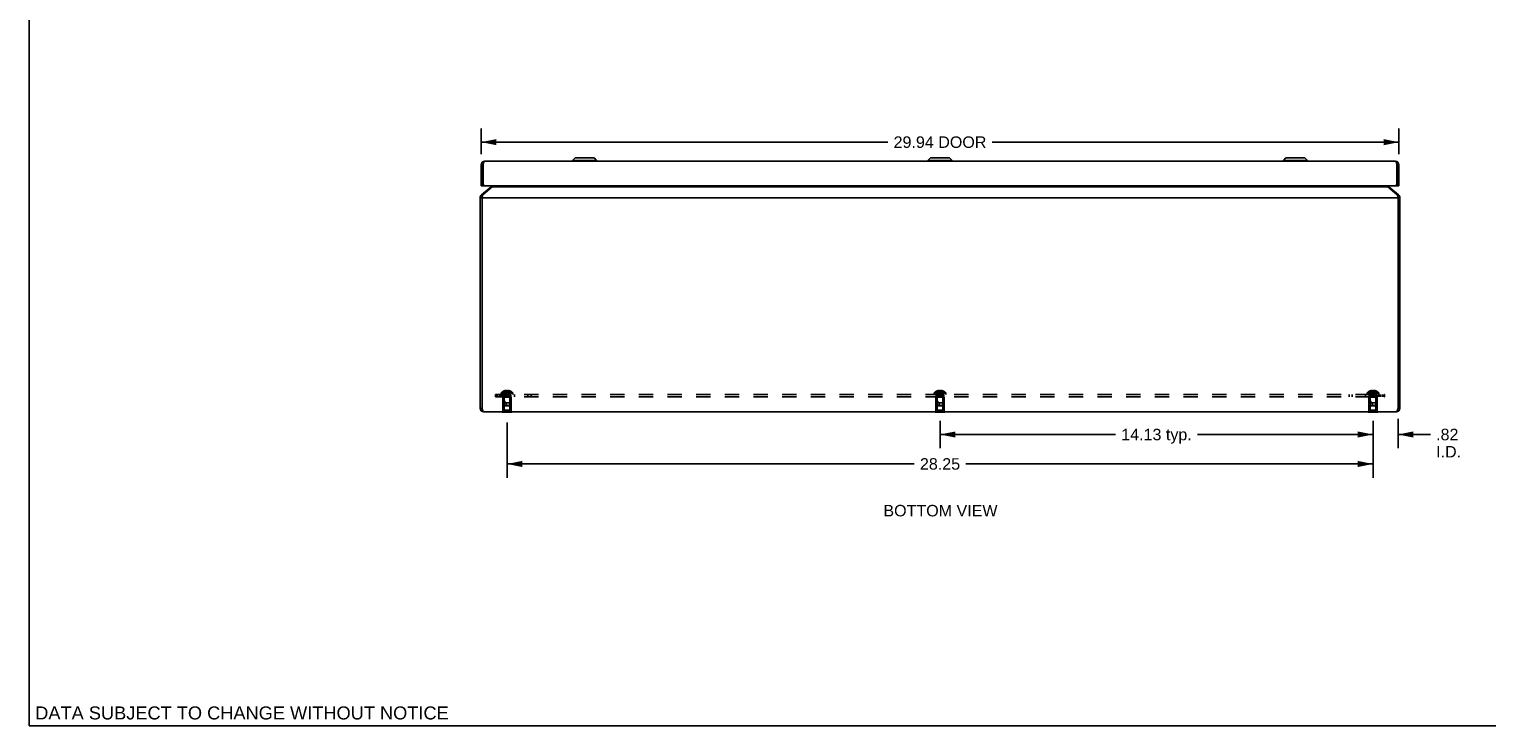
# Model space of a CAD drawing. Header units: inches. Extents: x 0 to 85, y 0 to 55.
# Tile 1 of 7: x 0 to 47.6, y 0 to 22.7. Entities that reach past the tile are written whole.
import ezdxf

# ---------------------------------------------------------------- set-up
doc = ezdxf.new("R2010")
doc.units = ezdxf.units.IN
doc.header["$LTSCALE"] = 4.675
doc.header["$MEASUREMENT"] = 0
doc.linetypes.add('HIDDEN', pattern=[0.2, 0.1, -0.1])
doc.layers.get('0').update_dxf_attribs({"linetype": 'CONTINUOUS'})
for name, color, linetype in [('02___PRT_ALL_AXES', 7, 'CONTINUOUS'), ('06___PRT_ALL_SURFS', 7, 'CONTINUOUS'), ('DEFAULT_2', 8, 'HIDDEN'), ('DIMENSIONS', 7, 'CONTINUOUS')]:
    doc.layers.add(name, color=color, linetype=linetype)
doc.styles.get("Standard").update_dxf_attribs({"font": 'arial.ttf'})
doc.dimstyles.new('DIMSTYLE_1', dxfattribs={"dimtxt": 0.375, "dimasz": 0.5, "dimexe": 0.09, "dimexo": 0.07, "dimgap": 0.0375, "dimtad": 0, "dimtih": 1, "dimtoh": 1, "dimzin": 4, "dimdsep": 46, "dimtxsty": 'Standard', "dimblk": '_FILLED', "dimblk1": '_FILLED', "dimblk2": '_FILLED', "dimcen": 0.09, "dimazin": 1, "dimtfac": 1, "dimtdec": 3, "dimtofl": 0, "dimtmove": 0, "dimatfit": 3, "dimldrblk": '_FILLED', "dimfxl": 1, "dimtolj": 1, "dimtzin": 4, "dimarcsym": 0})

# ---------------------------------------------------------------- blocks, each defined once
blk = doc.blocks.new('_FILLED')
at = {"color": 0, "linetype": 'ByBlock'}
blk.add_solid([(0, 0), (-1, 0.2), (-1, -0.2)], dxfattribs=at)
blk = doc.blocks.new('*D11')
at = {"layer": 'DIMENSIONS', "color": 2, "linetype": 'Continuous'}
for p, q in [((44.653, 10.017), (44.653, 9.059)), ((43.838, 9.897), (43.838, 9.059)), ((43.838, 9.509), (42.838, 9.509)), ((44.653, 9.509), (45.708, 9.509))]:
    blk.add_line(p, q, dxfattribs=at)
at = {"layer": 'DIMENSIONS', "color": 2, "linetype": 'Continuous', "xscale": 0.5, "yscale": 0.5, "zscale": 0.5}
blk.add_blockref('_FILLED', (43.838, 9.509), dxfattribs=at)
at = {"layer": 'DIMENSIONS', "color": 2, "linetype": 'Continuous', "xscale": 0.5, "yscale": 0.5, "zscale": 0.5, "rotation": 180}
blk.add_blockref('_FILLED', (44.653, 9.509), dxfattribs=at)
at = {"layer": 'DIMENSIONS', "color": 2, "linetype": 'Continuous', "insert": (45.896, 9.697), "char_height": 0.375, "width": 0.81273, "attachment_point": 1, "line_spacing_factor": 0.9}
blk.add_mtext('.82\\PI.D.', dxfattribs=at)
blk = doc.blocks.new('*D12')
at = {"layer": 'DIMENSIONS', "color": 2, "linetype": 'Continuous'}
for p, q in [((29.713, 9.957), (29.713, 9.059)), ((43.838, 9.957), (43.838, 9.059)), ((29.713, 9.509), (35.438, 9.509)), ((43.838, 9.509), (38.112, 9.509))]:
    blk.add_line(p, q, dxfattribs=at)
at = {"layer": 'DIMENSIONS', "color": 2, "linetype": 'Continuous', "xscale": 0.5, "yscale": 0.5, "zscale": 0.5, "rotation": 180}
blk.add_blockref('_FILLED', (29.713, 9.509), dxfattribs=at)
at = {"layer": 'DIMENSIONS', "color": 2, "linetype": 'Continuous', "xscale": 0.5, "yscale": 0.5, "zscale": 0.5}
blk.add_blockref('_FILLED', (43.838, 9.509), dxfattribs=at)
at = {"layer": 'DIMENSIONS', "color": 2, "linetype": 'Continuous', "insert": (36.775, 9.697), "char_height": 0.375, "width": 2.29879, "attachment_point": 2, "line_spacing_factor": 0.9}
blk.add_mtext('14.13 typ.', dxfattribs=at)
blk = doc.blocks.new('*D13')
at = {"layer": 'DIMENSIONS', "color": 2, "linetype": 'Continuous'}
for p, q in [((15.588, 9.897), (15.588, 8.099)), ((43.838, 9.897), (43.838, 8.099)), ((15.588, 8.549), (28.87, 8.549)), ((43.838, 8.549), (30.556, 8.549))]:
    blk.add_line(p, q, dxfattribs=at)
at = {"layer": 'DIMENSIONS', "color": 2, "linetype": 'Continuous', "xscale": 0.5, "yscale": 0.5, "zscale": 0.5, "rotation": 180}
blk.add_blockref('_FILLED', (15.588, 8.549), dxfattribs=at)
at = {"layer": 'DIMENSIONS', "color": 2, "linetype": 'Continuous', "xscale": 0.5, "yscale": 0.5, "zscale": 0.5}
blk.add_blockref('_FILLED', (43.838, 8.549), dxfattribs=at)
at = {"layer": 'DIMENSIONS', "color": 2, "linetype": 'Continuous', "insert": (29.713, 8.737), "char_height": 0.375, "width": 1.31041, "attachment_point": 2, "line_spacing_factor": 0.9}
blk.add_mtext('28.25', dxfattribs=at)
blk = doc.blocks.new('*D20')
at = {"layer": 'DIMENSIONS', "color": 2, "linetype": 'Continuous'}
for p, q in [((14.743, 18.662), (14.743, 19.502)), ((44.683, 18.662), (44.683, 19.502)), ((14.743, 19.052), (28.013, 19.052)), ((44.683, 19.052), (31.413, 19.052))]:
    blk.add_line(p, q, dxfattribs=at)
at = {"layer": 'DIMENSIONS', "color": 2, "linetype": 'Continuous', "xscale": 0.5, "yscale": 0.5, "zscale": 0.5, "rotation": 180}
blk.add_blockref('_FILLED', (14.743, 19.052), dxfattribs=at)
at = {"layer": 'DIMENSIONS', "color": 2, "linetype": 'Continuous', "xscale": 0.5, "yscale": 0.5, "zscale": 0.5}
blk.add_blockref('_FILLED', (44.683, 19.052), dxfattribs=at)
at = {"layer": 'DIMENSIONS', "color": 2, "linetype": 'Continuous', "insert": (29.713, 19.24), "char_height": 0.375, "width": 3.02509, "attachment_point": 2, "line_spacing_factor": 0.9}
blk.add_mtext('29.94 DOOR', dxfattribs=at)

msp = doc.modelspace()

# ---------------------------------------------------------------- linework, layer by layer
at = {"color": 7, "linetype": 'Continuous'}
for p, q in [((0, 0), (0, 55)), ((14.743, 18.312), (14.803, 18.312)), ((14.803, 18.312), (14.803, 17.622)), ((16.425, 18.436), (16.425, 18.432)), ((16.425, 18.436), (16.681, 18.436)), ((16.681, 18.436), (16.681, 18.432)), ((17.724, 18.454), (17.807, 18.537)), ((17.724, 18.435), (17.724, 18.454)), ((17.724, 18.454), (18.512, 18.454)), ((18.512, 18.435), (17.724, 18.435)), ((18.429, 18.537), (17.807, 18.537)), ((18.424, 18.539), (17.812, 18.539)), ((18.512, 18.454), (18.429, 18.537)), ((18.512, 18.435), (18.512, 18.454)), ((29.319, 18.454), (29.402, 18.537)), ((29.319, 18.435), (29.319, 18.454)), ((29.319, 18.454), (30.107, 18.454)), ((30.107, 18.435), (29.319, 18.435)), ((30.024, 18.537), (29.402, 18.537)), ((30.019, 18.539), (29.407, 18.539)), ((30.107, 18.454), (30.024, 18.537)), ((30.107, 18.435), (30.107, 18.454)), ((40.914, 18.454), (40.997, 18.537)), ((40.914, 18.454), (41.702, 18.454)), ((40.914, 18.435), (40.914, 18.454)), ((41.702, 18.435), (40.914, 18.435)), ((41.619, 18.537), (40.997, 18.537)), ((41.614, 18.539), (41.002, 18.539)), ((41.702, 18.454), (41.619, 18.537)), ((41.702, 18.435), (41.702, 18.454)), ((44.683, 18.312), (44.623, 18.312)), ((44.623, 17.622), (44.623, 18.312)), ((14.803, 17.712), (14.743, 17.712)), ((14.803, 17.622), (14.743, 17.622)), ((14.808, 17.622), (14.808, 17.682)), ((14.893, 17.622), (14.808, 17.622)), ((15.069, 17.595), (15.085, 17.576)), ((44.357, 17.595), (44.341, 17.576)), ((44.618, 17.622), (44.533, 17.622)), ((44.618, 17.622), (44.618, 17.682)), ((44.623, 17.712), (44.683, 17.712)), ((44.623, 17.622), (44.683, 17.622)), ((14.713, 17.24), (14.773, 17.24)), ((14.756, 17.332), (14.785, 17.297)), ((44.67, 17.332), (44.641, 17.297)), ((44.713, 17.24), (44.653, 17.24)), ((14.709, 16.418), (14.709, 16.674)), ((14.709, 16.674), (14.713, 16.674)), ((14.709, 16.418), (14.713, 16.418)), ((14.713, 10.367), (14.773, 10.367)), ((44.713, 10.367), (44.653, 10.367)), ((0, 0), (85, 0))]:
    msp.add_line(p, q, dxfattribs=at)
at = {"color": 3, "linetype": 'Continuous'}
for p, q in [((14.743, 17.622), (14.743, 18.312)), ((14.808, 17.682), (14.808, 18.327)), ((14.863, 18.432), (44.563, 18.432)), ((44.618, 17.682), (44.618, 18.327)), ((44.683, 17.622), (44.683, 18.312)), ((15.069, 17.595), (14.756, 17.332)), ((15.108, 17.595), (14.794, 17.332)), ((14.893, 17.622), (44.533, 17.622)), ((15.108, 17.595), (44.318, 17.595)), ((44.318, 17.595), (44.631, 17.332)), ((44.357, 17.595), (44.67, 17.332)), ((14.713, 10.367), (14.713, 17.24)), ((14.773, 10.367), (14.773, 17.24)), ((14.773, 17.24), (44.653, 17.24)), ((44.653, 17.24), (44.65, 17.255)), ((44.653, 10.367), (44.653, 17.24)), ((44.713, 10.367), (44.713, 17.24)), ((44.593, 10.247), (14.833, 10.247))]:
    msp.add_line(p, q, dxfattribs=at)
for points in [[(14.863, 18.432), (14.861, 18.432), (14.858, 18.431), (14.856, 18.43), (14.854, 18.428), (14.851, 18.426), (14.849, 18.424), (14.847, 18.421), (14.844, 18.418), (14.842, 18.415), (14.84, 18.411), (14.838, 18.407), (14.835, 18.402), (14.833, 18.397), (14.831, 18.392), (14.828, 18.386), (14.826, 18.381), (14.824, 18.375), (14.822, 18.368), (14.819, 18.362), (14.817, 18.355), (14.815, 18.348), (14.812, 18.342), (14.81, 18.335), (14.808, 18.327)], [(44.563, 18.432), (44.565, 18.432), (44.567, 18.431), (44.57, 18.43), (44.572, 18.428), (44.574, 18.426), (44.577, 18.424), (44.579, 18.421), (44.581, 18.418), (44.583, 18.415), (44.586, 18.411), (44.588, 18.407), (44.59, 18.402), (44.593, 18.397), (44.595, 18.392), (44.597, 18.386), (44.599, 18.381), (44.602, 18.375), (44.604, 18.368), (44.606, 18.362), (44.609, 18.355), (44.611, 18.348), (44.613, 18.342), (44.616, 18.335), (44.618, 18.327)], [(15.135, 17.622), (15.133, 17.62), (15.129, 17.615), (15.125, 17.611), (15.12, 17.606), (15.116, 17.602), (15.112, 17.598), (15.108, 17.595)], [(44.318, 17.595), (44.314, 17.598), (44.309, 17.602), (44.305, 17.606), (44.301, 17.611), (44.297, 17.615), (44.292, 17.62), (44.291, 17.622)], [(14.773, 17.24), (14.776, 17.255), (14.777, 17.262), (14.779, 17.269), (14.78, 17.277), (14.782, 17.284), (14.784, 17.29), (14.785, 17.297), (14.787, 17.304), (14.788, 17.31), (14.79, 17.316), (14.791, 17.321), (14.793, 17.327), (14.794, 17.332)], [(44.65, 17.255), (44.648, 17.262), (44.647, 17.269), (44.645, 17.277), (44.644, 17.284), (44.642, 17.29), (44.641, 17.297), (44.639, 17.304), (44.638, 17.31), (44.636, 17.316), (44.634, 17.321), (44.633, 17.327), (44.631, 17.332)], [(14.833, 10.247), (14.83, 10.247), (14.827, 10.248), (14.825, 10.249), (14.822, 10.252), (14.819, 10.254), (14.816, 10.258), (14.814, 10.261), (14.811, 10.266), (14.808, 10.271), (14.806, 10.276), (14.803, 10.282), (14.8, 10.288), (14.797, 10.295), (14.795, 10.302), (14.792, 10.309), (14.789, 10.317), (14.786, 10.325), (14.784, 10.333), (14.781, 10.341), (14.778, 10.35), (14.776, 10.358), (14.773, 10.367)], [(44.593, 10.247), (44.596, 10.247), (44.598, 10.248), (44.601, 10.249), (44.604, 10.252), (44.606, 10.254), (44.609, 10.258), (44.612, 10.261), (44.615, 10.266), (44.617, 10.271), (44.62, 10.276), (44.623, 10.282), (44.626, 10.288), (44.628, 10.295), (44.631, 10.302), (44.634, 10.309), (44.636, 10.317), (44.639, 10.325), (44.642, 10.333), (44.645, 10.341), (44.647, 10.35), (44.65, 10.358), (44.653, 10.367)]]:
    msp.add_lwpolyline(points, dxfattribs=at)
for centre, radius, start, end in [((14.863, 18.312), 0.12, 90, 180), ((44.563, 18.312), 0.12, 0, 90), ((14.893, 17.712), 0.09, 199.1881, 270), ((15.03, 17.641), 0.06, 310, 341.7074), ((44.395, 17.641), 0.06, 198.2926, 230), ((44.533, 17.712), 0.09, 270, 340.8119), ((14.833, 17.24), 0.12, 130, 180), ((44.593, 17.24), 0.12, 0, 50), ((14.833, 10.367), 0.12, 180, 270), ((44.593, 10.367), 0.12, 270, 360)]:
    msp.add_arc(centre, radius, start, end, dxfattribs=at)
at = {"color": 7, "linetype": 'Continuous'}
for centre, radius, start, end in [((14.863, 18.312), 0.06, 144.2822, 180), ((17.727, 18.435), 0.00305, 180, 270), ((17.812, 18.532), 0.0071, 90, 135), ((18.424, 18.532), 0.0071, 45, 90), ((18.509, 18.435), 0.00305, 270, 360), ((29.322, 18.435), 0.00305, 180, 270), ((29.407, 18.532), 0.0071, 90, 135), ((30.019, 18.532), 0.0071, 45, 90), ((30.104, 18.435), 0.00305, 270, 360), ((40.917, 18.435), 0.00305, 180, 270), ((41.002, 18.532), 0.0071, 90, 135), ((41.614, 18.532), 0.0071, 45, 90), ((41.699, 18.435), 0.00305, 270, 360), ((44.563, 18.312), 0.06, 0, 35.7178), ((14.833, 17.24), 0.06, 156.8969, 180), ((44.593, 17.24), 0.06, 0, 23.1031), ((14.833, 10.367), 0.06, 180, 215.7282), ((44.593, 10.367), 0.06, 324.2718, 360)]:
    msp.add_arc(centre, radius, start, end, dxfattribs=at)
at = {"layer": '02___PRT_ALL_AXES', "color": 8, "linetype": 'HIDDEN'}
for p, q in [((15.448, 10.264), (15.448, 10.743)), ((15.448, 10.743), (15.728, 10.743)), ((15.463, 10.743), (15.463, 10.818)), ((15.713, 10.818), (15.463, 10.818)), ((15.479, 10.743), (15.479, 10.818)), ((15.588, 10.818), (15.588, 10.743)), ((15.697, 10.743), (15.697, 10.818)), ((15.713, 10.743), (15.713, 10.818)), ((15.728, 10.264), (15.728, 10.743)), ((29.573, 10.743), (29.853, 10.743)), ((29.573, 10.264), (29.573, 10.743)), ((29.838, 10.818), (29.588, 10.818)), ((29.588, 10.743), (29.588, 10.818)), ((29.838, 10.743), (29.838, 10.818)), ((29.853, 10.264), (29.853, 10.743)), ((43.698, 10.743), (43.978, 10.743)), ((43.698, 10.264), (43.698, 10.743)), ((43.963, 10.818), (43.713, 10.818)), ((43.713, 10.743), (43.713, 10.818)), ((43.729, 10.743), (43.729, 10.818)), ((43.838, 10.818), (43.838, 10.743)), ((43.947, 10.743), (43.947, 10.818)), ((43.963, 10.743), (43.963, 10.818)), ((43.978, 10.264), (43.978, 10.743))]:
    msp.add_line(p, q, dxfattribs=at)
at = {"layer": '06___PRT_ALL_SURFS', "color": 8, "linetype": 'HIDDEN'}
for p, q in [((15.432, 10.247), (15.432, 10.264)), ((15.744, 10.264), (15.432, 10.264)), ((15.588, 10.247), (15.588, 10.264)), ((15.744, 10.247), (15.744, 10.264)), ((29.869, 10.264), (29.557, 10.264)), ((29.557, 10.247), (29.557, 10.264)), ((29.713, 10.247), (29.713, 10.264)), ((29.869, 10.247), (29.869, 10.264)), ((43.994, 10.264), (43.682, 10.264)), ((43.682, 10.247), (43.682, 10.264)), ((43.838, 10.247), (43.838, 10.264)), ((43.994, 10.247), (43.994, 10.264))]:
    msp.add_line(p, q, dxfattribs=at)
at = {"layer": '06___PRT_ALL_SURFS', "color": 7, "linetype": 'Continuous'}
for p, q in [((15.432, 10.243), (15.432, 10.247)), ((15.744, 10.243), (15.432, 10.243)), ((15.588, 10.243), (15.588, 10.247)), ((15.744, 10.243), (15.744, 10.247)), ((29.557, 10.243), (29.557, 10.247)), ((29.869, 10.243), (29.557, 10.243)), ((29.713, 10.243), (29.713, 10.247)), ((29.869, 10.243), (29.869, 10.247)), ((43.682, 10.243), (43.682, 10.247)), ((43.994, 10.243), (43.682, 10.243)), ((43.838, 10.243), (43.838, 10.247)), ((43.994, 10.243), (43.994, 10.247))]:
    msp.add_line(p, q, dxfattribs=at)
at = {"layer": 'DEFAULT_2', "color": 8, "linetype": 'HIDDEN'}
for p, q in [((15.519, 10.931), (15.519, 10.941)), ((15.553, 10.931), (15.553, 10.946)), ((15.572, 10.931), (15.572, 10.941)), ((15.603, 10.941), (15.603, 10.931)), ((15.623, 10.931), (15.623, 10.946)), ((15.656, 10.931), (15.656, 10.941)), ((29.644, 10.931), (29.644, 10.941)), ((29.678, 10.931), (29.678, 10.946)), ((29.697, 10.931), (29.697, 10.941)), ((29.728, 10.941), (29.728, 10.931)), ((29.748, 10.931), (29.748, 10.946)), ((29.781, 10.931), (29.781, 10.941)), ((43.769, 10.931), (43.769, 10.941)), ((43.803, 10.931), (43.803, 10.946)), ((43.822, 10.931), (43.822, 10.941)), ((43.853, 10.941), (43.853, 10.931)), ((43.873, 10.931), (43.873, 10.946)), ((43.906, 10.931), (43.906, 10.941)), ((15.213, 10.818), (15.213, 10.743)), ((15.213, 10.818), (44.213, 10.818)), ((15.213, 10.743), (44.213, 10.743)), ((15.265, 10.818), (15.265, 10.743)), ((15.338, 10.818), (15.338, 10.743)), ((15.367, 10.818), (15.367, 10.743)), ((15.401, 10.818), (15.401, 10.864)), ((15.774, 10.864), (15.401, 10.864)), ((15.407, 10.743), (15.407, 10.818)), ((15.768, 10.879), (15.408, 10.879)), ((15.493, 10.733), (15.483, 10.743)), ((15.488, 10.931), (15.489, 10.931)), ((15.49, 10.931), (15.489, 10.931)), ((15.572, 10.931), (15.49, 10.931)), ((15.493, 10.305), (15.493, 10.733)), ((15.683, 10.733), (15.493, 10.733)), ((15.494, 10.789), (15.494, 10.543)), ((15.682, 10.789), (15.494, 10.789)), ((15.503, 10.453), (15.494, 10.543)), ((15.494, 10.543), (15.588, 10.543)), ((15.572, 10.931), (15.574, 10.909)), ((15.572, 10.931), (15.572, 10.931)), ((15.574, 10.909), (15.577, 10.887)), ((15.577, 10.887), (15.579, 10.866)), ((15.579, 10.866), (15.582, 10.846)), ((15.588, 10.818), (15.588, 10.743)), ((15.682, 10.543), (15.588, 10.543)), ((15.603, 10.931), (15.601, 10.909)), ((15.603, 10.931), (15.603, 10.931)), ((15.686, 10.931), (15.603, 10.931)), ((15.673, 10.453), (15.682, 10.543)), ((15.682, 10.789), (15.682, 10.543)), ((15.683, 10.733), (15.693, 10.743)), ((15.683, 10.305), (15.683, 10.733)), ((15.687, 10.931), (15.686, 10.931)), ((15.687, 10.931), (15.687, 10.931)), ((15.713, 10.818), (15.713, 10.743)), ((15.774, 10.818), (15.774, 10.864)), ((15.83, 10.818), (15.83, 10.743)), ((16.269, 10.818), (16.269, 10.743)), ((16.371, 10.818), (16.371, 10.743)), ((29.899, 10.864), (29.526, 10.864)), ((29.526, 10.818), (29.526, 10.864)), ((29.893, 10.879), (29.533, 10.879)), ((29.618, 10.733), (29.608, 10.743)), ((29.613, 10.931), (29.614, 10.931)), ((29.615, 10.931), (29.614, 10.931)), ((29.697, 10.931), (29.615, 10.931)), ((29.808, 10.733), (29.618, 10.733)), ((29.618, 10.305), (29.618, 10.733)), ((29.807, 10.789), (29.619, 10.789)), ((29.619, 10.789), (29.619, 10.543)), ((29.619, 10.543), (29.807, 10.543)), ((29.628, 10.453), (29.619, 10.543)), ((29.697, 10.931), (29.699, 10.909)), ((29.697, 10.931), (29.697, 10.931)), ((29.699, 10.909), (29.702, 10.887)), ((29.702, 10.887), (29.704, 10.866)), ((29.704, 10.866), (29.707, 10.846)), ((29.715, 10.931), (29.713, 10.931)), ((29.728, 10.931), (29.726, 10.909)), ((29.811, 10.931), (29.728, 10.931)), ((29.728, 10.931), (29.728, 10.931)), ((29.798, 10.453), (29.807, 10.543)), ((29.807, 10.789), (29.807, 10.543)), ((29.808, 10.733), (29.818, 10.743)), ((29.808, 10.305), (29.808, 10.733)), ((29.812, 10.931), (29.811, 10.931)), ((29.812, 10.931), (29.812, 10.931)), ((29.899, 10.818), (29.899, 10.864)), ((43.055, 10.818), (43.055, 10.743)), ((43.156, 10.818), (43.156, 10.743)), ((43.596, 10.818), (43.596, 10.743)), ((44.024, 10.864), (43.651, 10.864)), ((43.651, 10.818), (43.651, 10.864)), ((44.018, 10.879), (43.658, 10.879)), ((43.713, 10.818), (43.713, 10.743)), ((43.743, 10.733), (43.733, 10.743)), ((43.739, 10.931), (43.738, 10.931)), ((43.74, 10.931), (43.739, 10.931)), ((43.822, 10.931), (43.74, 10.931)), ((43.933, 10.733), (43.743, 10.733)), ((43.743, 10.305), (43.743, 10.733)), ((43.932, 10.789), (43.744, 10.789)), ((43.744, 10.789), (43.744, 10.543)), ((43.932, 10.543), (43.744, 10.543)), ((43.753, 10.453), (43.744, 10.543)), ((43.822, 10.931), (43.824, 10.909)), ((43.822, 10.931), (43.822, 10.931)), ((43.824, 10.909), (43.827, 10.887)), ((43.827, 10.887), (43.829, 10.866)), ((43.829, 10.866), (43.832, 10.846)), ((43.838, 10.818), (43.838, 10.743)), ((43.853, 10.931), (43.851, 10.909)), ((43.936, 10.931), (43.853, 10.931)), ((43.853, 10.931), (43.853, 10.931)), ((43.923, 10.453), (43.932, 10.543)), ((43.932, 10.789), (43.932, 10.543)), ((43.933, 10.733), (43.943, 10.743)), ((43.933, 10.305), (43.933, 10.733)), ((43.937, 10.931), (43.936, 10.931)), ((43.937, 10.931), (43.937, 10.931)), ((44.019, 10.743), (44.019, 10.818)), ((44.024, 10.818), (44.024, 10.864)), ((44.059, 10.818), (44.059, 10.743)), ((44.088, 10.818), (44.088, 10.743)), ((44.161, 10.818), (44.161, 10.743)), ((44.213, 10.818), (44.213, 10.743)), ((15.493, 10.305), (15.683, 10.305)), ((15.514, 10.443), (15.503, 10.453)), ((15.503, 10.453), (15.673, 10.453)), ((15.514, 10.443), (15.662, 10.443)), ((15.662, 10.443), (15.673, 10.453)), ((29.618, 10.305), (29.808, 10.305)), ((29.628, 10.453), (29.798, 10.453)), ((29.639, 10.443), (29.628, 10.453)), ((29.639, 10.443), (29.787, 10.443)), ((29.787, 10.443), (29.798, 10.453)), ((43.743, 10.305), (43.933, 10.305)), ((43.753, 10.453), (43.923, 10.453)), ((43.764, 10.443), (43.753, 10.453)), ((43.764, 10.443), (43.912, 10.443)), ((43.912, 10.443), (43.923, 10.453))]:
    msp.add_line(p, q, dxfattribs=at)
for points in [[(15.553, 10.946), (15.549, 10.946), (15.545, 10.945), (15.54, 10.945), (15.536, 10.944), (15.532, 10.944), (15.528, 10.943), (15.524, 10.942), (15.519, 10.941)], [(15.572, 10.941), (15.57, 10.942), (15.567, 10.943), (15.565, 10.944), (15.562, 10.944), (15.56, 10.945), (15.558, 10.945), (15.555, 10.946), (15.553, 10.946)], [(15.623, 10.946), (15.62, 10.946), (15.618, 10.945), (15.616, 10.945), (15.613, 10.944), (15.611, 10.944), (15.608, 10.943), (15.606, 10.942), (15.603, 10.941)], [(15.656, 10.941), (15.652, 10.942), (15.648, 10.943), (15.644, 10.944), (15.64, 10.944), (15.635, 10.945), (15.631, 10.945), (15.627, 10.946), (15.623, 10.946)], [(29.678, 10.946), (29.674, 10.946), (29.67, 10.945), (29.665, 10.945), (29.661, 10.944), (29.657, 10.944), (29.653, 10.943), (29.649, 10.942), (29.644, 10.941)], [(29.697, 10.941), (29.695, 10.942), (29.692, 10.943), (29.69, 10.944), (29.687, 10.944), (29.685, 10.945), (29.683, 10.945), (29.68, 10.946), (29.678, 10.946)], [(29.748, 10.946), (29.745, 10.946), (29.743, 10.945), (29.741, 10.945), (29.738, 10.944), (29.736, 10.944), (29.733, 10.943), (29.731, 10.942), (29.728, 10.941)], [(29.781, 10.941), (29.777, 10.942), (29.773, 10.943), (29.769, 10.944), (29.765, 10.944), (29.76, 10.945), (29.756, 10.945), (29.752, 10.946), (29.748, 10.946)], [(43.803, 10.946), (43.799, 10.946), (43.795, 10.945), (43.79, 10.945), (43.786, 10.944), (43.782, 10.944), (43.778, 10.943), (43.774, 10.942), (43.769, 10.941)], [(43.822, 10.941), (43.82, 10.942), (43.817, 10.943), (43.815, 10.944), (43.812, 10.944), (43.81, 10.945), (43.808, 10.945), (43.805, 10.946), (43.803, 10.946)], [(43.873, 10.946), (43.87, 10.946), (43.868, 10.945), (43.866, 10.945), (43.863, 10.944), (43.861, 10.944), (43.858, 10.943), (43.856, 10.942), (43.853, 10.941)], [(43.906, 10.941), (43.902, 10.942), (43.898, 10.943), (43.894, 10.944), (43.89, 10.944), (43.885, 10.945), (43.881, 10.945), (43.877, 10.946), (43.873, 10.946)], [(15.489, 10.931), (15.502, 10.909), (15.517, 10.887), (15.533, 10.866), (15.55, 10.846), (15.568, 10.826), (15.588, 10.807)], [(15.519, 10.931), (15.529, 10.909), (15.539, 10.887), (15.55, 10.866), (15.562, 10.846), (15.574, 10.826), (15.588, 10.807)], [(15.553, 10.931), (15.558, 10.909), (15.563, 10.887), (15.569, 10.866), (15.575, 10.846), (15.581, 10.826), (15.588, 10.807)], [(15.588, 10.931), (15.585, 10.931), (15.583, 10.931), (15.58, 10.931), (15.577, 10.931), (15.575, 10.931), (15.572, 10.931)], [(15.572, 10.931), (15.575, 10.931), (15.577, 10.931), (15.58, 10.931), (15.583, 10.931), (15.585, 10.931), (15.588, 10.931)], [(15.582, 10.846), (15.585, 10.826), (15.588, 10.807)], [(15.582, 10.846), (15.585, 10.826), (15.588, 10.807)], [(15.623, 10.931), (15.618, 10.909), (15.613, 10.887), (15.607, 10.866), (15.601, 10.846), (15.595, 10.826), (15.588, 10.807)], [(15.656, 10.931), (15.647, 10.909), (15.637, 10.887), (15.626, 10.866), (15.614, 10.846), (15.601, 10.826), (15.588, 10.807)], [(15.687, 10.931), (15.673, 10.909), (15.659, 10.887), (15.643, 10.866), (15.625, 10.846), (15.607, 10.826), (15.588, 10.807)], [(15.603, 10.931), (15.601, 10.931), (15.598, 10.931), (15.596, 10.931), (15.593, 10.931), (15.59, 10.931), (15.588, 10.931)], [(15.588, 10.931), (15.59, 10.931), (15.593, 10.931), (15.596, 10.931), (15.598, 10.931), (15.601, 10.931), (15.603, 10.931)], [(15.601, 10.909), (15.599, 10.887), (15.596, 10.866), (15.594, 10.846), (15.591, 10.826), (15.588, 10.807)], [(15.599, 10.887), (15.596, 10.866), (15.594, 10.846), (15.591, 10.826), (15.588, 10.807)], [(29.614, 10.931), (29.627, 10.909), (29.642, 10.887), (29.658, 10.866), (29.675, 10.846), (29.693, 10.826), (29.713, 10.807)], [(29.644, 10.931), (29.654, 10.909), (29.664, 10.887), (29.675, 10.866), (29.687, 10.846), (29.699, 10.826), (29.713, 10.807)], [(29.678, 10.931), (29.683, 10.909), (29.688, 10.887), (29.694, 10.866), (29.7, 10.846), (29.706, 10.826), (29.713, 10.807)], [(29.713, 10.931), (29.71, 10.931), (29.708, 10.931), (29.705, 10.931), (29.702, 10.931), (29.7, 10.931), (29.697, 10.931)], [(29.707, 10.846), (29.71, 10.826), (29.713, 10.807)], [(29.707, 10.846), (29.71, 10.826), (29.713, 10.807)], [(29.748, 10.931), (29.743, 10.909), (29.738, 10.887), (29.732, 10.866), (29.726, 10.846), (29.72, 10.826), (29.713, 10.807)], [(29.781, 10.931), (29.772, 10.909), (29.762, 10.887), (29.751, 10.866), (29.739, 10.846), (29.726, 10.826), (29.713, 10.807)], [(29.812, 10.931), (29.798, 10.909), (29.784, 10.887), (29.768, 10.866), (29.75, 10.846), (29.732, 10.826), (29.713, 10.807)], [(29.726, 10.909), (29.724, 10.887), (29.721, 10.866), (29.719, 10.846), (29.716, 10.826), (29.713, 10.807)], [(29.724, 10.887), (29.721, 10.866), (29.719, 10.846), (29.716, 10.826), (29.713, 10.807)], [(29.715, 10.931), (29.718, 10.931), (29.721, 10.931), (29.723, 10.931), (29.726, 10.931), (29.728, 10.931)], [(43.739, 10.931), (43.752, 10.909), (43.767, 10.887), (43.783, 10.866), (43.8, 10.846), (43.818, 10.826), (43.838, 10.807)], [(43.769, 10.931), (43.779, 10.909), (43.789, 10.887), (43.8, 10.866), (43.812, 10.846), (43.824, 10.826), (43.838, 10.807)], [(43.803, 10.931), (43.808, 10.909), (43.813, 10.887), (43.819, 10.866), (43.825, 10.846), (43.831, 10.826), (43.838, 10.807)], [(43.822, 10.931), (43.825, 10.931), (43.827, 10.931), (43.83, 10.931), (43.833, 10.931), (43.835, 10.931), (43.838, 10.931)], [(43.838, 10.931), (43.835, 10.931), (43.833, 10.931), (43.83, 10.931), (43.827, 10.931), (43.825, 10.931), (43.822, 10.931)], [(43.832, 10.846), (43.835, 10.826), (43.838, 10.807)], [(43.832, 10.846), (43.835, 10.826), (43.838, 10.807)], [(43.838, 10.931), (43.84, 10.931), (43.843, 10.931), (43.846, 10.931), (43.848, 10.931), (43.851, 10.931), (43.853, 10.931)], [(43.853, 10.931), (43.851, 10.931), (43.848, 10.931), (43.846, 10.931), (43.843, 10.931), (43.84, 10.931), (43.838, 10.931)], [(43.873, 10.931), (43.868, 10.909), (43.863, 10.887), (43.857, 10.866), (43.851, 10.846), (43.845, 10.826), (43.838, 10.807)], [(43.906, 10.931), (43.897, 10.909), (43.887, 10.887), (43.876, 10.866), (43.864, 10.846), (43.851, 10.826), (43.838, 10.807)], [(43.937, 10.931), (43.923, 10.909), (43.909, 10.887), (43.893, 10.866), (43.875, 10.846), (43.857, 10.826), (43.838, 10.807)], [(43.851, 10.909), (43.849, 10.887), (43.846, 10.866), (43.844, 10.846), (43.841, 10.826), (43.838, 10.807)], [(43.849, 10.887), (43.846, 10.866), (43.844, 10.846), (43.841, 10.826), (43.838, 10.807)]]:
    msp.add_lwpolyline(points, dxfattribs=at)
for centre, radius, start, end in [((15.588, 10.689), 0.261, 105.1941, 112.0894), ((15.588, 10.689), 0.261, 67.9106, 74.8059), ((29.713, 10.689), 0.261, 105.1941, 112.0894), ((29.713, 10.689), 0.261, 67.9106, 74.8059), ((43.838, 10.689), 0.261, 105.1941, 112.0894), ((43.838, 10.689), 0.261, 67.9106, 74.8059), ((15.421, 10.864), 0.02, 133.5138, 180), ((15.588, 10.689), 0.262, 112.3613, 133.5138), ((15.466, 10.789), 0.0282, 0, 90), ((15.043, 10.272), 0.571, 17.3354, 37.8138), ((15.71, 10.789), 0.0282, 90, 180), ((15.588, 10.689), 0.262, 46.4862, 67.6387), ((15.754, 10.864), 0.02, 0, 46.4862), ((29.546, 10.864), 0.02, 133.5138, 180), ((29.713, 10.689), 0.262, 112.3613, 133.5138), ((29.591, 10.789), 0.0282, 0, 90), ((29.168, 10.272), 0.571, 17.3354, 37.8138), ((29.835, 10.789), 0.0282, 90, 180), ((29.713, 10.689), 0.262, 46.4862, 67.6387), ((29.879, 10.864), 0.02, 0, 46.4862), ((43.671, 10.864), 0.02, 133.5138, 180), ((43.838, 10.689), 0.262, 112.3613, 133.5138), ((43.716, 10.789), 0.0282, 0, 90), ((43.293, 10.272), 0.571, 17.3354, 37.8138), ((43.96, 10.789), 0.0282, 90, 180), ((43.838, 10.689), 0.262, 46.4862, 67.6387), ((44.004, 10.864), 0.02, 0, 46.4862)]:
    msp.add_arc(centre, radius, start, end, dxfattribs=at)

# ---------------------------------------------------------------- texts
at = {"layer": 'DIMENSIONS', "color": 2, "linetype": 'Continuous', "attachment_point": 2, "line_spacing_factor": 0.9}
for s, insert, char_height, width in [('BOTTOM VIEW', (29.728, 7.212), 0.375, 3.71654), ('DATA SUBJECT TO CHANGE WITHOUT NOTICE', (6.943, 0.634), 0.425, 13.46413)]:
    msp.add_mtext(s, dxfattribs=dict(at, insert=insert, char_height=char_height, width=width))

# ---------------------------------------------------------------- dimensions: what is measured, and where the dimension line sits
at = {"layer": 'DIMENSIONS', "color": 2, "linetype": 'Continuous'}
for base, p1, p2, text, picture, middle in [((44.683, 19.052), (14.743, 19.572), (44.683, 19.572), '<> DOOR', '*D20', (29.713, 19.052)), ((43.837824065, 9.509087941), (29.712824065, 8.989087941), (43.837824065, 8.989087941), '<> typ.', '*D12', (36.775324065, 9.509087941))]:
    dim = msp.add_linear_dim(base=base, p1=p1, p2=p2, text=text, dimstyle='DIMSTYLE_1', dxfattribs=at)
    dim.commit()
    dim.dimension.update_dxf_attribs({"geometry": picture, "text_midpoint": middle, "dimtype": 160})
dim = msp.add_linear_dim(base=(43.837824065, 9.509087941), p1=(44.652824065, 10.086691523), p2=(43.837824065, 8.989087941), angle=180, text='<>\\PI.D.', dimstyle='DIMSTYLE_1', dxfattribs=at)
dim.commit()
dim.dimension.update_dxf_attribs({"geometry": '*D11', "text_midpoint": (46.302108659, 9.227837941), "dimtype": 160})
dim = msp.add_linear_dim(base=(15.588, 8.549), p1=(43.838, 9.967), p2=(15.588, 9.967), angle=180, dimstyle='DIMSTYLE_1', dxfattribs=at)
dim.commit()
dim.dimension.update_dxf_attribs({"geometry": '*D13', "text_midpoint": (29.709, 8.547), "dimtype": 160})

doc.saveas('drawing.dxf')
